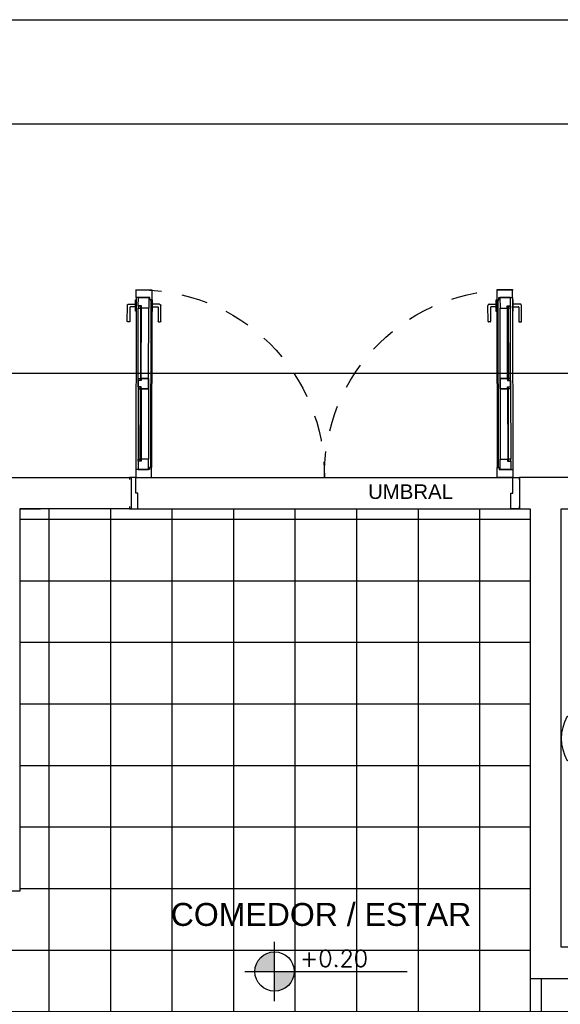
# Model space of a CAD drawing. Header units: millimetres. Extents: x 201 to 840, y 135 to 685.
# Tile 205 of 219: x 417.29 to 419.88, y 340.67 to 345.39. Entities that reach past the tile are written whole.
import ezdxf

# ---------------------------------------------------------------- set-up
doc = ezdxf.new("R2010")
doc.units = ezdxf.units.MM
doc.linetypes.add('HIDDEN', pattern=[0.375, 0.25, -0.125])
doc.linetypes.add('HIDDEN2', pattern=[0.1875, 0.125, -0.0625])
for name, color, linetype in [('01', 1, 'Continuous'), ('02', 2, 'Continuous'), ('03', 3, 'Continuous'), ('ABERTURAS', 2, 'Continuous'), ('LAMINA', 6, 'Continuous'), ('muro', 6, 'Continuous'), ('NIVELES', 1, 'Continuous'), ('piso', 1, 'Continuous'), ('PROYECCIONES', 2, 'Continuous'), ('SANITARIO ARTEF', 2, 'Continuous'), ('TEXT', 4, 'Continuous'), ('TEXTOS VARIOS', 3, 'Continuous')]:
    doc.layers.add(name, color=color, linetype=linetype)
doc.styles.add('ARIAL', font='arial.ttf', dxfattribs={"height": 0.06})
doc.styles.add('ROMANS', font='romans.shx')

# ---------------------------------------------------------------- blocks, each defined once
blk = doc.blocks.new('A2')
at = {"layer": '02'}
for centre, radius, start, end in [((-0.3438701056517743, 0), 0.18, 90.00000000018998, 180), ((-0.3364057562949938, -0.4821972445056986), 0.6622393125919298, 62.19066495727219, 90.64581604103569), ((-0.3536606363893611, -1.647987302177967e-17), 0.1356770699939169, 90.00000000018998, 180), ((-0.3480342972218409, -0.3634617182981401), 0.4991704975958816, 62.19066495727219, 90.64581604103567), ((-0.2090569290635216, 0), 0.2090569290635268, 330.3070498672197, 29.69295013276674), ((-0.1703938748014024, -1.647987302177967e-17), 0.09562499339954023, 0, 54.71443519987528), ((-0.3438701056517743, 0), 0.18, 180, 269.99999999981), ((-0.3536606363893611, -1.647987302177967e-17), 0.1356770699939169, 180, 269.99999999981), ((-0.1703938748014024, -1.647987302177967e-17), 0.09562499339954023, 305.2855648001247, 0), ((-0.3480342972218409, 0.3634617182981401), 0.4991704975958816, 269.3541839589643, 297.8093350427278), ((-0.3364057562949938, 0.4821972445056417), 0.6622393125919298, 269.3541839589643, 297.8093350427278)]:
    blk.add_arc(centre, radius, start, end, dxfattribs=at)
blk = doc.blocks.new('GBBRT')
at = {"layer": 'SANITARIO ARTEF', "ltscale": 0.01}
blk.add_circle((294.9322348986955, 272.9143749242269), 0.05072785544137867, dxfattribs=at)
at = {"layer": 'SANITARIO ARTEF', "ltscale": 0.8, "xscale": -1, "rotation": 270}
blk.add_blockref('A2', (294.9322348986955, 273.0480859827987), dxfattribs=at)
blk = doc.blocks.new('A$C3420644B')
at = {"layer": '01'}
for p, q in [((0.03746231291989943, 0.2814323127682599), (0.8625368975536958, 0.281432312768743)), ((0.04746231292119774, 0.2114323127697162), (0.8525368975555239, 0.2114323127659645)), ((0.04746231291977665, 0.2064323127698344), (0.8525368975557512, 0.2064323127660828))]:
    blk.add_line(p, q, dxfattribs=at)
for points in [[(0.07746231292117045, 0.2609103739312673), (0.4299996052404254, 0.2609103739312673), (0.4299996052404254, 0.2569103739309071), (0.07746231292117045, 0.2569103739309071)], [(0.8225368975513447, 0.2609103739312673), (0.4699996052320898, 0.2609103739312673), (0.4699996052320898, 0.2569103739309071), (0.8225368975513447, 0.2569103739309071)]]:
    blk.add_lwpolyline(points, dxfattribs=at)
at = {"layer": '02'}
for p, q in [((0.4349996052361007, 0.2714323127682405), (0.08775690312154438, 0.2714323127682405)), ((0.4649996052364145, 0.2714323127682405), (0.8122423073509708, 0.2714323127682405)), ((0.4249996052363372, 0.2214323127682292), (0.08746231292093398, 0.2214323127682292)), ((0.474999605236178, 0.2214323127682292), (0.8125368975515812, 0.2214323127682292))]:
    blk.add_line(p, q, dxfattribs=at)
at = {"layer": '03'}
for points in [[(-3.947612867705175e-07, 0.281432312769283), (-3.947614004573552e-07, 0.2064323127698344), (0.04746231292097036, 0.2064323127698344), (0.04746231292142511, 0.216432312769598), (0.03746231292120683, 0.216432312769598), (0.03746231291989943, 0.2814323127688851), (-3.947612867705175e-07, 0.281432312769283), (-3.947612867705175e-07, 0.281432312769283)], [(0.03746231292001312, 0.2214323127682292), (0.03746231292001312, 0.2214323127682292), (0.08746231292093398, 0.2214323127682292), (0.08746231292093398, 0.2564323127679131), (0.07746231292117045, 0.2564323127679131), (0.07746231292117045, 0.2714323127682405), (0.03746231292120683, 0.2714323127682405), (0.03746231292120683, 0.2499323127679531), (0.03746231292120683, 0.2499323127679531), (0.03746231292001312, 0.2214323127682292), (0.03746231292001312, 0.2214323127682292)], [(0.4749996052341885, 0.2214323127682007), (0.4749996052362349, 0.2214323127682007), (0.4249996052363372, 0.2214323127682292), (0.4249996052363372, 0.2564323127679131), (0.4349996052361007, 0.2564323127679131), (0.4349996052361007, 0.2714323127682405), (0.4749996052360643, 0.2714323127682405), (0.4749996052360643, 0.2714323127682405), (0.4749996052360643, 0.2714323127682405)], [(0.4249996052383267, 0.2214323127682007), (0.4249996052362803, 0.2214323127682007), (0.474999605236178, 0.2214323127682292), (0.474999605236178, 0.2564323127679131), (0.4649996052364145, 0.2564323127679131), (0.4649996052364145, 0.2714323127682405), (0.4249996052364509, 0.2714323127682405), (0.4249996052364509, 0.2714323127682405), (0.4249996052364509, 0.2714323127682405)], [(0.4249996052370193, 0.2564323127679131), (0.4249996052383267, 0.2214323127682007), (0.4249996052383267, 0.2214323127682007)], [(0.4749996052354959, 0.2564323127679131), (0.4749996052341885, 0.2214323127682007), (0.4749996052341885, 0.2214323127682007)], [(0.8625368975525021, 0.2214323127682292), (0.8625368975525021, 0.2214323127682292), (0.8125368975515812, 0.2214323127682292), (0.8125368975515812, 0.2564323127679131), (0.8225368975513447, 0.2564323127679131), (0.8225368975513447, 0.2714323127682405), (0.8625368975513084, 0.2714323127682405), (0.8625368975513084, 0.2499323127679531), (0.8625368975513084, 0.2499323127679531), (0.8625368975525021, 0.2214323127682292), (0.8625368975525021, 0.2214323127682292)], [(0.8999996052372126, 0.2814323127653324), (0.8999996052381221, 0.2064323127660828), (0.8525368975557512, 0.2064323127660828), (0.8525368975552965, 0.2164323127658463), (0.8625368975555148, 0.2164323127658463), (0.8625368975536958, 0.2814323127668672), (0.8999996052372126, 0.2814323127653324), (0.8999996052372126, 0.2814323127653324)]]:
    blk.add_lwpolyline(points, dxfattribs=at)
for points in [[(0.08775690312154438, 0.2714323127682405), (0.08775690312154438, 0.2614323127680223), (0.0777569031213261, 0.2614323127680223), (0.0777569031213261, 0.2714323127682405)], [(0.4247050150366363, 0.2714323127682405), (0.4247050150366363, 0.2614323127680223), (0.4347050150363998, 0.2614323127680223), (0.4347050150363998, 0.2714323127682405)], [(0.4752941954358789, 0.2714323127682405), (0.4752941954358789, 0.2614323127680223), (0.4652941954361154, 0.2614323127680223), (0.4652941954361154, 0.2714323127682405)], [(0.8122423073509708, 0.2714323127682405), (0.8122423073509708, 0.2614323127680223), (0.8222423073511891, 0.2614323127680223), (0.8222423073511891, 0.2714323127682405)], [(0.8122423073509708, 0.2714323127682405), (0.8122423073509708, 0.2614323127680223), (0.8222423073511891, 0.2614323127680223), (0.8222423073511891, 0.2714323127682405)]]:
    blk.add_lwpolyline(points, close=True, dxfattribs=at)
at = {"layer": 'ABERTURAS', "linetype": 'HIDDEN2'}
for points in [[(0.1032146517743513, 0.2814323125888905), (0.1032146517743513, 0.2846475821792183), (0.04746231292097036, 0.2846475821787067), (0.04746231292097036, 0.2814323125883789)], [(0.1032146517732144, 0.2064323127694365), (0.1032146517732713, 0.203217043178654), (0.04746231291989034, 0.2032170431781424), (0.04746231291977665, 0.2064323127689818)]]:
    blk.add_lwpolyline(points, dxfattribs=at)
for points in [[(0.08167911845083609, 0.2846475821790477), (0.08167911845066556, 0.3094323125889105, -0.4142135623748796), (0.08367911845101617, 0.31143231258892), (0.1519978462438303, 0.3114323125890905, 0.4142135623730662), (0.1539978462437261, 0.3134323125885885), (0.1539978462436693, 0.3221135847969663, 0.414213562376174), (0.1519978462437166, 0.3241135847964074), (0.07533848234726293, 0.3241135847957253, 0.4142135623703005), (0.06899784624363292, 0.3177729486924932), (0.06899784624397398, 0.2846475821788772)], [(0.08167911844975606, 0.2032170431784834), (0.08167911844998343, 0.1784323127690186, 0.4142135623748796), (0.08367911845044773, 0.1764323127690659), (0.151997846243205, 0.1764323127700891, -0.4142135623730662), (0.1539978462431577, 0.1744323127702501), (0.1539978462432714, 0.1657510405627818, -0.414213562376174), (0.1519978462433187, 0.1637510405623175), (0.07533848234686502, 0.1637510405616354, -0.4142135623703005), (0.06899784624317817, 0.1700916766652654), (0.06899784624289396, 0.2032170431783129)]]:
    blk.add_lwpolyline(points, format="xyb", dxfattribs=at)
blk = doc.blocks.new('puerta ventana')
at = {"layer": 'ABERTURAS', "ltscale": 0.01}
for points in [[(318.8755305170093, 344.459002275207), (318.8655305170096, 344.459002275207), (318.8655305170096, 344.4290022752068), (318.8655305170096, 344.419002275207), (318.9155305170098, 344.419002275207), (318.9405305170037, 344.4190022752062), (318.940530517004, 344.429002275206), (319.0155305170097, 344.4290022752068), (319.0155305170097, 344.459002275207), (319.0055305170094, 344.459002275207)], [(318.8755305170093, 342.589502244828), (318.8655305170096, 342.589502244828), (318.8655305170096, 342.6195022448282), (318.8655305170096, 342.629502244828), (318.9155305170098, 342.629502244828), (318.9405305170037, 342.6295022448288), (318.940530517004, 342.619502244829), (319.0155305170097, 342.6195022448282), (319.0155305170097, 342.589502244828), (319.0055305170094, 342.589502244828)]]:
    blk.add_lwpolyline(points, dxfattribs=at)
at = {"layer": 'ABERTURAS', "color": 250, "linetype": 'HIDDEN2'}
for centre, start, end in [((319.0269823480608, 344.412878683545), 269.2616633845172, 1.171312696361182), ((319.0269823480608, 342.6356258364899), 358.8286873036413, 90.73833661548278)]:
    blk.add_arc(centre, 0.8887002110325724, start, end, dxfattribs=at)
at = {"layer": '01', "extrusion": (0, 0, -1), "zscale": -1, "rotation": 0.1104346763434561}
blk.add_blockref('A$C3420644B', (-319.9150232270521, 344.1458357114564), dxfattribs=at)
at = {"layer": '01', "extrusion": (0, 0, -1), "xscale": -1, "zscale": -1, "rotation": 179.8895653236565}
blk.add_blockref('A$C3420644B', (-319.9150232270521, 342.9026688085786), dxfattribs=at)

msp = doc.modelspace()

# ---------------------------------------------------------------- hatches: boundary and pattern name
at = {"layer": 'NIVELES', "ltscale": 0.01}
h = msp.add_hatch(color=256, dxfattribs=at)
h.paths.add_polyline_path([(418.5091709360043, 340.9190005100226, 0.4142135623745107), (418.4150923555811, 340.8249219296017), (418.5091709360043, 340.8249219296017)])
h.paths.add_polyline_path([(418.6032495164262, 340.8249219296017), (418.5091709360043, 340.8249219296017), (418.5091709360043, 340.7308433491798, 0.4142135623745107)])
at = {"layer": 'piso'}
h = msp.add_hatch(dxfattribs=at)
h.set_pattern_fill('ANSI37', color=4, scale=0.093, angle=45, style=0)
h.set_pattern_definition([(90, (836.1279078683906, 679.9032962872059), (-0.295275, 5.551115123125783e-17), []), (180, (836.1279078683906, 679.9032962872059), (-5.551115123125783e-17, -0.295275), [])])
edge = h.paths.add_edge_path()
edge.add_line((422.5886418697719, 343.0450667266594), (421.7859178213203, 343.045066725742))
edge.add_line((421.7859178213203, 343.045066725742), (421.7859178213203, 342.4950667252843))
edge.add_line((421.7859178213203, 342.4950667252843), (421.6859178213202, 342.4950667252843))
edge.add_line((421.6859178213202, 342.4950667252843), (421.6859178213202, 343.0450667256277))
edge.add_line((421.6859178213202, 343.0450667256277), (421.3359178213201, 343.0450667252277))
edge.add_line((421.3359178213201, 343.0450667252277), (421.3359178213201, 342.495066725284))
edge.add_line((421.3359178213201, 342.495066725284), (421.235917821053, 342.495066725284))
edge.add_line((421.235917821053, 342.495066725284), (421.2359178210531, 341.7420175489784))
edge.add_line((421.2359178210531, 341.7420175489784), (421.2359178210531, 341.7095175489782))
edge.add_line((421.2359178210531, 341.7095175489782), (421.2359178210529, 341.0195175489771))
edge.add_line((421.2359178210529, 341.0195175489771), (421.2359178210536, 341.0095175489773))
edge.add_line((421.2359178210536, 341.0095175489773), (421.2359178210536, 340.9795175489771))
edge.add_line((421.2359178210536, 340.9795175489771), (421.235917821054, 340.9420335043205))
edge.add_line((421.235917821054, 340.9420335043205), (421.6253966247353, 340.9420335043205))
edge.add_line((421.6253966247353, 340.9420335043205), (421.6578966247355, 340.9420335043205))
edge.add_arc((422.3428966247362, 340.9570335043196), 0.6851642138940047, 88.74554837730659, 181.2544516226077, ccw=False)
edge.add_line((422.3578966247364, 341.6420335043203), (422.3578966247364, 341.6070901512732))
edge.add_line((422.3578966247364, 341.6070901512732), (422.3611118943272, 341.6070901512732))
edge.add_line((422.3611118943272, 341.6070901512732), (422.3611118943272, 341.5855546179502))
edge.add_line((422.3611118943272, 341.5855546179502), (422.3942372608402, 341.5855546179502))
edge.add_arc((422.3942372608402, 341.5792139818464), 0.006340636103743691, 0, 89.9999999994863, ccw=False)
edge.add_line((422.400577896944, 341.5792139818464), (422.400577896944, 341.5005546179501))
edge.add_line((422.400577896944, 341.5005546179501), (422.3878966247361, 341.5005546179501))
edge.add_line((422.3878966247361, 341.5005546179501), (422.3878966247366, 341.5708733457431))
edge.add_arc((422.3858966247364, 341.5708733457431), 0.00200000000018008, 0, 90)
edge.add_line((422.3858966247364, 341.5728733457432), (422.3611118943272, 341.5728733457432))
edge.add_line((422.3611118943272, 341.5728733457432), (422.3611118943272, 341.5513378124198))
edge.add_line((422.3611118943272, 341.5513378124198), (422.3578966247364, 340.94203350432))
edge.add_line((422.3578966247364, 340.94203350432), (422.3903966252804, 340.94203350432))
edge.add_line((422.3903966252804, 340.94203350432), (422.4386418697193, 340.942033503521))
edge.add_line((422.4386418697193, 340.942033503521), (422.4386418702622, 341.6450667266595))
edge.add_line((422.4386418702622, 341.6450667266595), (422.5886418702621, 341.6450667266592))
edge.add_line((422.5886418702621, 341.6450667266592), (422.5886418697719, 343.0450667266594))
edge = h.paths.add_edge_path(flags=16)
edge.add_arc((421.486379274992, 341.8298482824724), 0.09407858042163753, 0, 360)
edge = h.paths.add_edge_path(flags=17)
edge.add_line((422.3278966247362, 341.5513378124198), (422.3246813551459, 341.5513378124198))
edge.add_line((422.3246813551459, 341.5513378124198), (422.3246813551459, 341.5728733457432))
edge.add_line((422.3246813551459, 341.5728733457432), (422.2998966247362, 341.5728733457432))
edge.add_arc((422.2998966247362, 341.5708733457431), 0.00200000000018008, 90, 180)
edge.add_line((422.297896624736, 341.5708733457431), (422.2978966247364, 341.5005546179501))
edge.add_line((422.2978966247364, 341.5005546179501), (422.2852153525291, 341.5005546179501))
edge.add_line((422.2852153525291, 341.5005546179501), (422.2852153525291, 341.5792139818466))
edge.add_arc((422.2915559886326, 341.5792139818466), 0.006340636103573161, 90.00000000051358, 180, ccw=False)
edge.add_line((422.2915559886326, 341.5855546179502), (422.3246813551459, 341.5855546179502))
edge.add_line((422.3246813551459, 341.5855546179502), (422.3246813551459, 341.6070901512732))
edge.add_line((422.3246813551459, 341.6070901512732), (422.3278966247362, 341.6420335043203))
edge.add_arc((422.3428966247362, 340.9570335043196), 0.6851642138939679, 91.25445162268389, 181.2544516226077)
edge.add_line((421.6578966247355, 340.9420335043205), (422.3278966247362, 340.94203350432))
edge.add_line((422.3278966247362, 340.94203350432), (422.3278966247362, 341.5513378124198))
h.paths.add_polyline_path([(421.5359178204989, 339.0450667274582), (421.3859178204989, 339.0450667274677), (421.3859178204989, 338.4950667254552), (421.4859178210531, 338.4950667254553), (421.5359178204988, 338.4950667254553)], flags=17)
h.paths.add_polyline_path([(421.0859178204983, 339.0450667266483), (420.9359178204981, 339.0450667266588), (420.9359178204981, 338.495066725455), (421.0859178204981, 338.495066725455)], flags=17)
h.paths.add_polyline_path([(420.6859178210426, 339.0450667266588), (420.5359178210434, 339.0450667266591), (420.5359178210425, 338.4950667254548), (420.5859178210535, 338.4950667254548), (420.6859178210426, 338.4950667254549)], flags=17)
h.paths.add_polyline_path([(419.735917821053, 343.0450667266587), (419.6859178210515, 343.0450667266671), (419.6534178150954, 343.0450667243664), (417.8209178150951, 343.0450667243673), (417.2859178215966, 343.0450667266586), (417.2859178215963, 341.210066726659), (417.2859178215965, 340.3450667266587), (417.2859178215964, 340.1700667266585), (419.735917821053, 340.1700667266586), (419.735917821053, 340.7920335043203)])
edge = h.paths.add_edge_path()
edge.add_line((417.1359178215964, 343.0450667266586), (414.2359178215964, 343.0450667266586))
edge.add_line((414.2359178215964, 343.0450667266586), (414.2359178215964, 342.1450667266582))
edge.add_line((414.2359178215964, 342.1450667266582), (414.2359178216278, 342.0950667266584))
edge.add_line((414.2359178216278, 342.0950667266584), (414.2359178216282, 341.1950667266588))
edge.add_line((414.2359178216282, 341.1950667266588), (414.2359178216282, 341.1476040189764))
edge.add_line((414.2359178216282, 341.1476040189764), (414.2359178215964, 340.2450667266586))
edge.add_line((414.2359178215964, 340.2450667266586), (417.1359178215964, 340.2450667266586))
edge.add_line((417.1359178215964, 340.2450667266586), (417.1359178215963, 340.3450667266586))
edge.add_line((417.1359178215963, 340.3450667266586), (417.1359178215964, 340.3775667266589))
edge.add_line((417.1359178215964, 340.3775667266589), (416.4266135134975, 340.3775667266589))
edge.add_line((416.4266135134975, 340.3775667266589), (416.4266135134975, 340.3743514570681))
edge.add_line((416.4266135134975, 340.3743514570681), (416.405077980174, 340.3743514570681))
edge.add_line((416.405077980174, 340.3743514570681), (416.405077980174, 340.3495667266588))
edge.add_arc((416.4070779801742, 340.3495667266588), 0.00200000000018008, 180, 270)
edge.add_line((416.4070779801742, 340.3475667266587), (416.4773967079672, 340.3475667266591))
edge.add_line((416.4773967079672, 340.3475667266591), (416.4773967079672, 340.3348854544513))
edge.add_line((416.4773967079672, 340.3348854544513), (416.3987373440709, 340.3348854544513))
edge.add_arc((416.3987373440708, 340.3412260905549), 0.006340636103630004, 179.9999999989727, 270.0000000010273, ccw=False)
edge.add_line((416.3923967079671, 340.341226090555), (416.3923967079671, 340.3743514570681))
edge.add_line((416.3923967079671, 340.3743514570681), (416.3708611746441, 340.3743514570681))
edge.add_line((416.3708611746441, 340.3743514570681), (416.3359178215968, 340.3775667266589))
edge.add_arc((417.1209178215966, 340.392566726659), 0.785143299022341, 88.90530940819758, 181.0946905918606, ccw=False)
edge.add_line((417.1359178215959, 341.1775667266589), (417.1359178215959, 341.2075667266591))
edge.add_line((417.1359178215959, 341.2075667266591), (417.1359178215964, 343.0450667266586))
edge = h.paths.add_edge_path()
edge.add_line((417.2859178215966, 341.1675667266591), (417.2359178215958, 341.1675667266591))
edge.add_line((417.2359178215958, 341.1675667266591), (417.1769178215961, 341.1675667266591))
edge.add_line((417.1769178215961, 341.1675667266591), (417.1769178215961, 341.1775667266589))
edge.add_line((417.1769178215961, 341.1775667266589), (417.1359178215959, 341.1775667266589))
edge.add_arc((417.1209178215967, 340.392566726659), 0.7851432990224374, 88.90530940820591, 178.9053094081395)
edge.add_line((416.3359178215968, 340.4075667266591), (416.3708611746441, 340.4075667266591))
edge.add_line((416.3708611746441, 340.4075667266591), (416.3708611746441, 340.4107819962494))
edge.add_line((416.3708611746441, 340.4107819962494), (416.3923967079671, 340.4107819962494))
edge.add_line((416.3923967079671, 340.4107819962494), (416.3923967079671, 340.4439073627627))
edge.add_arc((416.3987373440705, 340.4439073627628), 0.00634063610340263, 89.99999999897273, 180.0000000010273, ccw=False)
edge.add_line((416.3987373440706, 340.4502479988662), (416.4773967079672, 340.4502479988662))
edge.add_line((416.4773967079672, 340.4502479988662), (416.4773967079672, 340.4375667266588))
edge.add_line((416.4773967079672, 340.4375667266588), (416.4070779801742, 340.4375667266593))
edge.add_arc((416.4070779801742, 340.4355667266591), 0.00200000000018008, 90, 180)
edge.add_line((416.405077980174, 340.4355667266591), (416.405077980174, 340.4107819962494))
edge.add_line((416.405077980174, 340.4107819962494), (416.4266135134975, 340.4107819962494))
edge.add_line((416.4266135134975, 340.4107819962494), (417.1359178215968, 340.4075667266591))
edge.add_line((417.1359178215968, 340.4075667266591), (417.1359178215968, 340.3775667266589))
edge.add_line((417.1359178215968, 340.3775667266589), (417.1769178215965, 340.3775667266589))
edge.add_line((417.1769178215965, 340.3775667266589), (417.1769178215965, 340.3875667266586))
edge.add_line((417.1769178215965, 340.3875667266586), (417.2359178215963, 340.3875667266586))
edge.add_line((417.2359178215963, 340.3875667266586), (417.2859178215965, 340.3875667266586))
edge.add_line((417.2859178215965, 340.3875667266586), (417.2859178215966, 341.1675667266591))
h.paths.add_polyline_path([(419.735917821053, 340.1700667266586), (417.2859178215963, 340.1700667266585), (417.2859178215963, 339.9950667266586), (417.2859178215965, 339.1300667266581), (417.2859178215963, 338.4950667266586), (417.8209178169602, 338.4950667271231), (419.6859178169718, 338.4950667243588), (419.7359178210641, 338.4950667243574), (419.7359178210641, 339.0950667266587)])
h.paths.add_polyline_path([(422.4386418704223, 340.1700667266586), (419.8859178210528, 340.1700667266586), (419.8859178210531, 339.0950667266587), (419.8859178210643, 338.4950667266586), (420.5359178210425, 338.4950667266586), (420.5359178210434, 339.0450667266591), (420.6859178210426, 339.0450667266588), (420.6859178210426, 338.4950667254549), (420.9359178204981, 338.495066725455), (420.9359178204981, 339.0450667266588), (421.0859178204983, 339.0450667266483), (421.0859178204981, 338.495066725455), (421.3859178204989, 338.4950667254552), (421.3859178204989, 339.0450667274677), (421.5359178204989, 339.0450667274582), (421.5359178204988, 338.4950667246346), (422.4386418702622, 338.4950667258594)])
h.paths.add_polyline_path([(419.8859178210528, 340.1700667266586), (419.735917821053, 340.1700667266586), (419.735917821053, 339.0950667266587), (419.8859178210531, 339.0950667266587)])
h.paths.add_polyline_path([(422.4386418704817, 340.7920335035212), (422.3903966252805, 340.7920335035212), (421.6253966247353, 340.7920335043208), (419.8859178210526, 340.7920335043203), (419.8859178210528, 340.1700667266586), (422.4386418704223, 340.1700667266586)])
h.paths.add_polyline_path([(419.8859178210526, 340.7920335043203), (419.735917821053, 340.7920335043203), (419.735917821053, 340.1700667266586), (419.8859178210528, 340.1700667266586)])
edge = h.paths.add_edge_path()
edge.add_line((417.2859178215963, 339.9525667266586), (417.2359178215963, 339.9525667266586))
edge.add_line((417.2359178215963, 339.9525667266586), (417.1769178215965, 339.9525667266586))
edge.add_line((417.1769178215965, 339.9525667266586), (417.1769178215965, 339.9625667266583))
edge.add_line((417.1769178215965, 339.9625667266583), (417.1359178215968, 339.9625667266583))
edge.add_line((417.1359178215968, 339.9625667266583), (417.1359178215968, 339.9325667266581))
edge.add_line((417.1359178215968, 339.9325667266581), (416.4266135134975, 339.9325667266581))
edge.add_line((416.4266135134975, 339.9325667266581), (416.4266135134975, 339.9293514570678))
edge.add_line((416.4266135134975, 339.9293514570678), (416.405077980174, 339.9293514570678))
edge.add_line((416.405077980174, 339.9293514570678), (416.405077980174, 339.9045667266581))
edge.add_arc((416.4070779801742, 339.9045667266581), 0.00200000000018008, 180, 270)
edge.add_line((416.4070779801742, 339.9025667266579), (416.4773967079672, 339.9025667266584))
edge.add_line((416.4773967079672, 339.9025667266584), (416.4773967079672, 339.889885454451))
edge.add_line((416.4773967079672, 339.889885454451), (416.3987373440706, 339.889885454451))
edge.add_arc((416.3987373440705, 339.8962260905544), 0.00634063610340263, 179.9999999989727, 270.0000000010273, ccw=False)
edge.add_line((416.3923967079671, 339.8962260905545), (416.3923967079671, 339.9293514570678))
edge.add_line((416.3923967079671, 339.9293514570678), (416.3708611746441, 339.9293514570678))
edge.add_line((416.3708611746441, 339.9293514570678), (416.3359178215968, 339.9325667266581))
edge.add_arc((417.1209178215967, 339.9475667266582), 0.7851432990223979, 181.0946905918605, 271.0946905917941)
edge.add_line((417.1359178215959, 339.1625667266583), (417.176917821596, 339.1625667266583))
edge.add_line((417.176917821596, 339.1625667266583), (417.176917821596, 339.1725667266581))
edge.add_line((417.176917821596, 339.1725667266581), (417.2359178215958, 339.1725667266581))
edge.add_line((417.2359178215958, 339.1725667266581), (417.2859178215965, 339.1725667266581))
edge.add_line((417.2859178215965, 339.1725667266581), (417.2859178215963, 339.9525667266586))
edge = h.paths.add_edge_path()
edge.add_line((416.3359178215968, 339.9625667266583), (416.3708611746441, 339.9625667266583))
edge.add_line((416.3708611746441, 339.9625667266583), (416.3708611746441, 339.9657819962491))
edge.add_line((416.3708611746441, 339.9657819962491), (416.3923967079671, 339.9657819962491))
edge.add_line((416.3923967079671, 339.9657819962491), (416.3923967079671, 340.0052479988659))
edge.add_line((416.3923967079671, 340.0052479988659), (416.4773967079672, 340.0052479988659))
edge.add_line((416.4773967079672, 340.0052479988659), (416.4773967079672, 339.9925667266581))
edge.add_line((416.4773967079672, 339.9925667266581), (416.4070779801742, 339.9925667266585))
edge.add_arc((416.4070779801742, 339.9905667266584), 0.00200000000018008, 90, 180)
edge.add_line((416.405077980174, 339.9905667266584), (416.405077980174, 339.9657819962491))
edge.add_line((416.405077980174, 339.9657819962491), (416.4266135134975, 339.9657819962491))
edge.add_line((416.4266135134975, 339.9657819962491), (417.1359178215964, 339.9625667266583))
edge.add_line((417.1359178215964, 339.9625667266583), (417.1359178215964, 339.9925667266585))
edge.add_line((417.1359178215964, 339.9925667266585), (417.1359178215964, 340.0950667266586))
edge.add_line((417.1359178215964, 340.0950667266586), (414.2359178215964, 340.0950667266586))
edge.add_line((414.2359178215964, 340.0950667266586), (414.2359178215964, 339.2950667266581))
edge.add_line((414.2359178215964, 339.2950667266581), (414.2359178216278, 339.2450667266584))
edge.add_line((414.2359178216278, 339.2450667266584), (414.2359178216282, 338.3450667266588))
edge.add_line((414.2359178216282, 338.3450667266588), (414.2359178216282, 338.2976040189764))
edge.add_line((414.2359178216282, 338.2976040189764), (414.2359178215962, 337.4950667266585))
edge.add_line((414.2359178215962, 337.4950667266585), (417.1359178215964, 337.4950667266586))
edge.add_line((417.1359178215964, 337.4950667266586), (417.1359178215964, 339.1300667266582))
edge.add_line((417.1359178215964, 339.1300667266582), (417.1359178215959, 339.1625667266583))
edge.add_arc((417.1209178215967, 339.9475667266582), 0.7851432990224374, 178.9053094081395, 271.0946905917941, ccw=False)
h.paths.add_polyline_path([(421.2840255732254, 341.991975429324), (422.1778693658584, 341.991975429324), (422.1778693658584, 342.1627155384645), (421.2840255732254, 342.1627155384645)], flags=16)
h.paths.add_polyline_path([(421.6033893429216, 341.8330454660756), (421.9794756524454, 341.8330454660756), (421.9794756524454, 341.9521079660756), (421.6033893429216, 341.9521079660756)], flags=16)

# ---------------------------------------------------------------- linework, layer by layer
at = {"layer": 'LAMINA', "color": 7}
msp.add_line((411.4260775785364, 345.3909109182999), (426.6736620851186, 345.3909109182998), dxfattribs=at)
at = {"layer": 'LAMINA'}
msp.add_line((411.9260775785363, 344.8909109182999), (425.9736620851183, 344.8909109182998), dxfattribs=at)
at = {"layer": 'muro'}
msp.add_line((419.685917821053, 343.1950667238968), (419.6859178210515, 343.0450667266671), dxfattribs=at)
at = {"layer": 'muro', "color": 1, "linetype": 'HIDDEN'}
msp.add_line((419.735917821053, 340.7920335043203), (419.735917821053, 339.0950667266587), dxfattribs=at)
at = {"layer": 'muro', "color": 2}
for points in [[(414.0859178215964, 343.1950667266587), (417.8209178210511, 343.1950667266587), (417.8209178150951, 343.0450667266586), (417.2859178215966, 343.0450667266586), (417.2859178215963, 341.210066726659), (417.1359178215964, 341.210066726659), (417.1359178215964, 343.0450667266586), (414.2359178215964, 343.0450667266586), (414.2359178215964, 342.1450667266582), (414.0859178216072, 342.1450667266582), (414.0859178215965, 343.1950667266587)], [(420.1884337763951, 343.0450667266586), (420.1884337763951, 343.1950667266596), (419.685917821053, 343.1950667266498), (419.6859178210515, 343.0450667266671), (419.735917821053, 343.0450667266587), (419.735917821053, 340.7920335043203), (421.6253966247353, 340.7920335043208), (421.6253966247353, 340.9420335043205), (421.235917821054, 340.9420335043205), (421.235917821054, 340.9770175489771), (421.0859178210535, 340.9770175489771), (421.0859178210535, 340.9420335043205), (419.8859178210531, 340.9420335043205), (419.8859178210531, 343.0450667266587), (420.1884337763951, 343.0450667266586)]]:
    msp.add_lwpolyline(points, dxfattribs=at)
at = {"layer": 'muro'}
msp.add_lwpolyline([(417.2859178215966, 343.0450667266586), (417.3859178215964, 343.0450667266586)], dxfattribs=at)
at = {"layer": 'NIVELES', "color": 1}
msp.add_line((418.5093570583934, 340.6831717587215), (418.5093570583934, 340.9666721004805), dxfattribs=at)
at = {"layer": 'NIVELES', "color": 3}
msp.add_line((418.3676068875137, 340.8249219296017), (419.1456480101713, 340.8249219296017), dxfattribs=at)
msp.add_circle((418.5093570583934, 340.8249219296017), 0.0940785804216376, dxfattribs=at)
at = {"layer": 'piso'}
for p, q in [((413.5859178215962, 343.6950667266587), (423.0886418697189, 343.6950667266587)), ((417.8709178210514, 343.1950667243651), (419.6709178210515, 343.1950667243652))]:
    msp.add_line(p, q, dxfattribs=at)
at = {"layer": 'piso', "color": 251}
msp.add_line((417.8209178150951, 343.0450667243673), (419.6859178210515, 343.0450667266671), dxfattribs=at)
at = {"layer": 'PROYECCIONES', "linetype": 'HIDDEN'}
msp.add_lwpolyline([(413.5859178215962, 343.6950667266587), (423.0886418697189, 343.6950667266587), (423.0886418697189, 337.8450682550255), (417.2859178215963, 337.8450667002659), (417.2859178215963, 336.8450667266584), (413.5859178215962, 336.8450667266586)], close=True, dxfattribs=at)

# ---------------------------------------------------------------- block references
at = {"layer": 'piso', "xscale": -1, "rotation": 270}
msp.add_blockref('puerta ventana', (75.22441554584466, 24.1795362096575), dxfattribs=at)
at = {"layer": 'SANITARIO ARTEF', "xscale": -1, "rotation": 90}
msp.add_blockref('GBBRT', (692.9340035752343, 636.8745775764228), dxfattribs=at)

# ---------------------------------------------------------------- texts
at = {"layer": 'NIVELES', "color": 2, "style": 'ROMANS'}
msp.add_attdef('+0.20', (418.6310918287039, 340.8479628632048), '_0.00', height=0.079375, dxfattribs=at)
at = {"layer": 'TEXT', "color": 1, "style": 'ARIAL'}
msp.add_text('COMEDOR / ESTAR', height=0.11, dxfattribs=at).set_placement((418.0111066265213, 341.043585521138))
at = {"layer": 'TEXTOS VARIOS', "ltscale": 0.01, "style": 'ARIAL'}
msp.add_text('UMBRAL', height=0.07, dxfattribs=at).set_placement((418.9584964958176, 343.091832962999))

doc.saveas('drawing.dxf')
